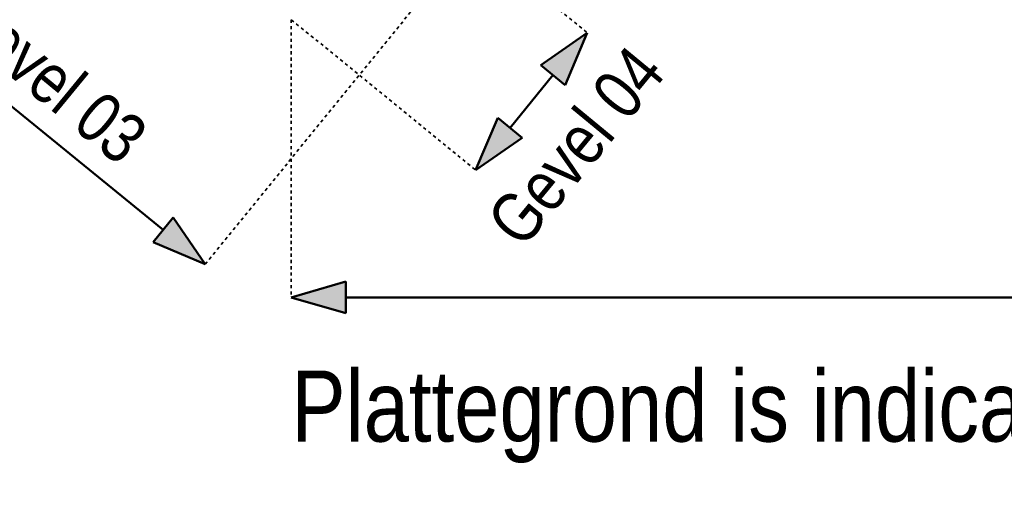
# Model space of a CAD drawing. Extents: x -59835 to 57885, y -767 to 224044.
# Tile 2 of 51: x -29873 to 1308, y -767 to 14030. Entities that reach past the tile are written whole.
import ezdxf

# ---------------------------------------------------------------- set-up
doc = ezdxf.new("R2010")
doc.units = 0
doc.header["$MEASUREMENT"] = 0
doc.linetypes.add('DASHED', pattern=[200, 100, -100])
doc.layers.add('99 - SITUATIE', color=12, linetype='Continuous')

msp = doc.modelspace()

# ---------------------------------------------------------------- hatches: boundary and pattern name
at = {"layer": '99 - SITUATIE', "linetype": 'Continuous', "lineweight": 5}
for points in [[(-11897.1875, 13614.3125), (-13373.3047, 12596.1094), (-12596.0234, 11962.9531)], [(-15433.0625, 9274.0625), (-13956.9453, 10292.2656), (-14734.2188, 10925.4219)], [(-23996.875, 6291), (-25648.3828, 6989.6875), (-25015.1875, 7766.9375)], [(-21271.375, 5243), (-19549.6406, 5744.2812), (-19549.7188, 4741.7656)]]:
    msp.add_hatch(color=7, dxfattribs=at).paths.add_polyline_path(points, flags=0)

# ---------------------------------------------------------------- linework, layer by layer
at = {"layer": '99 - SITUATIE', "color": 134, "linetype": 'DASHED', "lineweight": 35}
for points in [[(-17735.5, 18370.5625), (-11897.1875, 13614.3125)], [(-23996.875, 6291), (-15585, 16618.625)], [(-21271.375, 14030.25), (-15433.0625, 9274.0625)], [(-21271.375, 14030.25), (-21271.375, 5243)]]:
    msp.add_lwpolyline(points, dxfattribs=at)
at = {"layer": '99 - SITUATIE', "color": 12, "linetype": 'Continuous', "lineweight": 50}
for points in [[(-35628.1875, 15765.6875), (-25331.75, 7378.3125)], [(-11897.1875, 13614.3125), (-13373.3047, 12596.1094)], [(-11897.1875, 13614.3125), (-12596.0234, 11962.9531)], [(-12596.0234, 11962.9531), (-13373.3047, 12596.1094)], [(-14345.5625, 10608.875), (-12984.625, 12279.5625)], [(-15433.0625, 9274.0625), (-14734.2188, 10925.4219)], [(-14734.2188, 10925.4219), (-13956.9453, 10292.2656)], [(-15433.0625, 9274.0625), (-13956.9453, 10292.2656)], [(-25015.1875, 7766.9375), (-25648.3828, 6989.6875)], [(-23996.875, 6291), (-25015.1875, 7766.9375)], [(-23996.875, 6291), (-25648.3828, 6989.6875)], [(-21271.375, 5243), (-19549.6406, 5744.2812)], [(-19549.7188, 4741.7656), (-19549.6406, 5744.2812)], [(-21271.375, 5243), (-19549.7188, 4741.7656)], [(-19549.6875, 5243), (33625.75, 5243)]]:
    msp.add_lwpolyline(points, dxfattribs=at)

# ---------------------------------------------------------------- texts
at = {"layer": '99 - SITUATIE', "color": 7, "linetype": 'Continuous', "lineweight": 0, "char_height": 1574.999958, "attachment_point": 7, "line_spacing_factor": 1.333333}
for s, insert, rotation in [('{\\fArial Narrow|b0|i0|c12|p0;Gevel 03}', (-32296.9766, 13946.9062), 320.53826753), ('{\\fArial Narrow|b0|i0|c12|p0;Gevel 04}', (-13933.4688, 6727.2812), 50.53826753)]:
    msp.add_mtext(s, dxfattribs=dict(at, insert=insert, rotation=rotation))
at = {"layer": '99 - SITUATIE', "color": 7, "linetype": 'Continuous', "lineweight": 0, "insert": (-21271.375, 0), "char_height": 2249.99994, "attachment_point": 7, "line_spacing_factor": 1.333333}
msp.add_mtext('{\\fArial Narrow|b0|i0|c12|p0;Plattegrond is indicatief}', dxfattribs=at)

doc.saveas('drawing.dxf')
